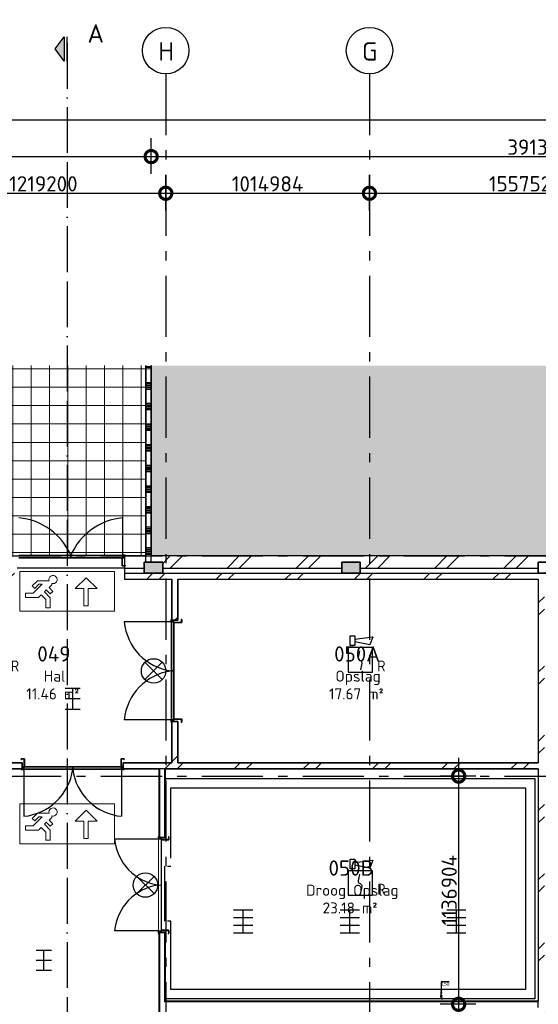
# Model space of a CAD drawing. Header units: millimetres. Extents: x -285236 to 84130, y -470 to 79511.
# Tile 172 of 192: x 4241 to 12718, y 62753 to 78848. Entities that reach past the tile are written whole.
import ezdxf
from ezdxf.enums import TextEntityAlignment as Align

# ---------------------------------------------------------------- set-up
doc = ezdxf.new("R2010")
doc.units = ezdxf.units.MM
doc.linetypes.add('NLRS_stramien', pattern=[1650, 1000, -250, 150, -250])
doc.linetypes.add('SW_doorsnedelijn', pattern=[1950, 750, -150, 0, -150, 750, -150])
doc.layers.add('EL6511--', color=3, linetype='Continuous')
doc.layers.add('XREF', color=254, linetype='Continuous')
doc.styles.add('Arial_1', font='arial.ttf', dxfattribs={"height": 55})
doc.styles.add('ISOCPEUR', font='isocpeur.ttf', dxfattribs={"height": 300})
doc.styles.add('ISOCPEUR_1', font='isocpeur.ttf', dxfattribs={"height": 250})
doc.styles.add('ISOCPEUR_3', font='isocpeur.ttf', dxfattribs={"height": 180})
doc.styles.add('STABICAD-018', font='ISOCP.SHX', dxfattribs={"height": 180})
doc.dimstyles.new('NLRS_2_5mm_mm_bol_continuous_swe', dxfattribs={"dimscale": 304.8, "dimtxt": 0.816914, "dimasz": 1.312336, "dimexe": 0.984252, "dimexo": 0.0625, "dimgap": 0.098425, "dimtad": 1, "dimdec": 0, "dimlfac": 304.8, "dimdsep": 46, "dimtxsty": 'ISOCPEUR_1', "dimblk1": 'DOTSMALL', "dimblk2": 'DOTSMALL', "dimsah": 1, "dimcen": 0.09, "dimdle": 0.984252, "dimazin": 0, "dimtfac": 1, "dimtdec": 4, "dimtix": 1, "dimtmove": 0, "dimatfit": 3, "dimfxl": 0.003229, "dimfxlon": 1, "dimtvp": 1, "dimtolj": 1, "dimtzin": 0, "dimarcsym": 2})
pattern_1 = [(45, (-29374, 17038.6), (-565.685, 565.685), []), (45, (-29174, 17038.6), (-565.685, 565.685), [])]
pattern_2 = [(45, (-29374, 17038.6), (-565.685, 565.685), []), (45, (-29174, 17038.6), (-565.685, 565.685), [])]

# ---------------------------------------------------------------- blocks, each defined once
blk = doc.blocks.new('_DotSmall')
at = {"color": 0, "linetype": 'ByBlock', "const_width": 0.5}
blk.add_lwpolyline([(-0.0625, 0, 1), (0.0625, 0, 1)], format="xyb", close=True, dxfattribs=at)
blk = doc.blocks.new('*D59')
at = {"layer": 'Defpoints', "color": 0, "lineweight": 100, "transparency": 16777216}
for p in [(6628, 76010), (2628, 75710), (6628, 75710)]:
    blk.add_point(p, dxfattribs=at)
at = {"layer": 'XREF', "color": 0, "lineweight": -2, "transparency": 16777216}
for p, q in [((2628, 75729), (2628, 76310)), ((6628, 75729), (6628, 76310)), ((2328, 76010), (6928, 76010))]:
    blk.add_line(p, q, dxfattribs=at)
at = {"layer": 'XREF', "color": 0, "lineweight": -2, "transparency": 16777216, "xscale": 400, "yscale": 400, "zscale": 400, "rotation": 180}
blk.add_blockref('_DotSmall', (2628, 76010), dxfattribs=at)
at = {"layer": 'XREF', "color": 0, "lineweight": -2, "transparency": 16777216, "xscale": 400, "yscale": 400, "zscale": 400}
blk.add_blockref('_DotSmall', (6628, 76010), dxfattribs=at)
at = {"layer": 'XREF', "color": 0, "transparency": 16777216, "insert": (4628, 76165), "char_height": 250, "width": 879.14, "attachment_point": 5, "style": 'ISOCPEUR_1'}
blk.add_mtext('\\A1;1219200', dxfattribs=at)
blk = doc.blocks.new('*D60')
at = {"layer": 'Defpoints', "color": 0, "lineweight": 100, "transparency": 16777216}
for p in [(9958, 76010), (6628, 75710), (9958, 75710)]:
    blk.add_point(p, dxfattribs=at)
at = {"layer": 'XREF', "color": 0, "lineweight": -2, "transparency": 16777216}
for p, q in [((6628, 75729), (6628, 76310)), ((9958, 75729), (9958, 76310)), ((6328, 76010), (10258, 76010))]:
    blk.add_line(p, q, dxfattribs=at)
at = {"layer": 'XREF', "color": 0, "lineweight": -2, "transparency": 16777216, "xscale": 400, "yscale": 400, "zscale": 400, "rotation": 180}
blk.add_blockref('_DotSmall', (6628, 76010), dxfattribs=at)
at = {"layer": 'XREF', "color": 0, "lineweight": -2, "transparency": 16777216, "xscale": 400, "yscale": 400, "zscale": 400}
blk.add_blockref('_DotSmall', (9958, 76010), dxfattribs=at)
at = {"layer": 'XREF', "color": 0, "transparency": 16777216, "insert": (8293, 76165), "char_height": 250, "width": 850.41, "attachment_point": 5, "style": 'ISOCPEUR_1'}
blk.add_mtext('\\A1;1014984', dxfattribs=at)
blk = doc.blocks.new('*D61')
at = {"layer": 'Defpoints', "color": 0, "lineweight": 100, "transparency": 16777216}
for p in [(15068, 76010), (9958, 75710), (15068, 75710)]:
    blk.add_point(p, dxfattribs=at)
at = {"layer": 'XREF', "color": 0, "lineweight": -2, "transparency": 16777216}
for p, q in [((9958, 75729), (9958, 76310)), ((15068, 75729), (15068, 76310)), ((9658, 76010), (15368, 76010))]:
    blk.add_line(p, q, dxfattribs=at)
at = {"layer": 'XREF', "color": 0, "lineweight": -2, "transparency": 16777216, "xscale": 400, "yscale": 400, "zscale": 400, "rotation": 180}
blk.add_blockref('_DotSmall', (9958, 76010), dxfattribs=at)
at = {"layer": 'XREF', "color": 0, "lineweight": -2, "transparency": 16777216, "xscale": 400, "yscale": 400, "zscale": 400}
blk.add_blockref('_DotSmall', (15068, 76010), dxfattribs=at)
at = {"layer": 'XREF', "color": 0, "transparency": 16777216, "insert": (12513, 76165), "char_height": 250, "width": 724, "attachment_point": 5, "style": 'ISOCPEUR_1'}
blk.add_mtext('\\A1;1557528', dxfattribs=at)
blk = doc.blocks.new('*D124')
at = {"layer": 'Defpoints', "color": 0, "lineweight": 100, "transparency": 16777216}
for p in [(6390, 76610), (-1342, 76310), (6390, 76310)]:
    blk.add_point(p, dxfattribs=at)
at = {"layer": 'XREF', "color": 0, "lineweight": -2, "transparency": 16777216}
for p, q in [((-1342, 76329), (-1342, 76910)), ((6390, 76329), (6390, 76910)), ((-1642, 76610), (6690, 76610))]:
    blk.add_line(p, q, dxfattribs=at)
at = {"layer": 'XREF', "color": 0, "lineweight": -2, "transparency": 16777216, "xscale": 400, "yscale": 400, "zscale": 400, "rotation": 180}
blk.add_blockref('_DotSmall', (-1342, 76610), dxfattribs=at)
at = {"layer": 'XREF', "color": 0, "lineweight": -2, "transparency": 16777216, "xscale": 400, "yscale": 400, "zscale": 400}
blk.add_blockref('_DotSmall', (6390, 76610), dxfattribs=at)
at = {"layer": 'XREF', "color": 0, "transparency": 16777216, "insert": (2524, 76765), "char_height": 250, "width": 850.41, "attachment_point": 5, "style": 'ISOCPEUR_1'}
blk.add_mtext('\\A1;2356698', dxfattribs=at)
blk = doc.blocks.new('*D125')
at = {"layer": 'Defpoints', "color": 0, "lineweight": 100, "transparency": 16777216}
for p in [(11716, 66483), (11416, 62753), (11716, 62753)]:
    blk.add_point(p, dxfattribs=at)
at = {"layer": 'XREF', "color": 0, "lineweight": -2, "transparency": 16777216}
for p, q in [((11416, 66783), (11416, 62453)), ((11697, 66483), (11116, 66483)), ((11697, 62753), (11116, 62753))]:
    blk.add_line(p, q, dxfattribs=at)
at = {"layer": 'XREF', "color": 0, "lineweight": -2, "transparency": 16777216, "xscale": 400, "yscale": 400, "zscale": 400}
for p, rotation in [((11416, 66483), 90), ((11416, 62753), 270)]:
    blk.add_blockref('_DotSmall', p, dxfattribs=dict(at, rotation=rotation))
at = {"layer": 'XREF', "color": 0, "transparency": 16777216, "insert": (11261, 64618), "char_height": 250, "width": 850.41, "attachment_point": 5, "rotation": 90, "style": 'ISOCPEUR_1'}
blk.add_mtext('\\A1;1136904', dxfattribs=at)
blk = doc.blocks.new('*D127')
at = {"layer": 'Defpoints', "color": 0, "lineweight": 100, "transparency": 16777216}
for p in [(19228, 76610), (6390, 76310), (19228, 76310)]:
    blk.add_point(p, dxfattribs=at)
at = {"layer": 'XREF', "color": 0, "lineweight": -2, "transparency": 16777216}
for p, q in [((6390, 76329), (6390, 76910)), ((19228, 76329), (19228, 76910)), ((6090, 76610), (19528, 76610))]:
    blk.add_line(p, q, dxfattribs=at)
at = {"layer": 'XREF', "color": 0, "lineweight": -2, "transparency": 16777216, "xscale": 400, "yscale": 400, "zscale": 400, "rotation": 180}
blk.add_blockref('_DotSmall', (6390, 76610), dxfattribs=at)
at = {"layer": 'XREF', "color": 0, "lineweight": -2, "transparency": 16777216, "xscale": 400, "yscale": 400, "zscale": 400}
blk.add_blockref('_DotSmall', (19228, 76610), dxfattribs=at)
at = {"layer": 'XREF', "color": 0, "transparency": 16777216, "insert": (12809, 76765), "char_height": 250, "width": 999.81, "attachment_point": 5, "style": 'ISOCPEUR_1'}
blk.add_mtext('\\A1;3913038', dxfattribs=at)
blk = doc.blocks.new('*D134')
at = {"layer": 'Defpoints', "color": 0, "lineweight": 100, "transparency": 16777216}
for p in [(40628, 77210), (-41829, 76910), (40628, 76910)]:
    blk.add_point(p, dxfattribs=at)
at = {"layer": 'XREF', "color": 0, "lineweight": -2, "transparency": 16777216}
for p, q in [((-41829, 76929), (-41829, 77510)), ((40628, 76929), (40628, 77510)), ((-42129, 77210), (40928, 77210))]:
    blk.add_line(p, q, dxfattribs=at)
at = {"layer": 'XREF', "color": 0, "lineweight": -2, "transparency": 16777216, "xscale": 400, "yscale": 400, "zscale": 400, "rotation": 180}
blk.add_blockref('_DotSmall', (-41829, 77210), dxfattribs=at)
at = {"layer": 'XREF', "color": 0, "lineweight": -2, "transparency": 16777216, "xscale": 400, "yscale": 400, "zscale": 400}
blk.add_blockref('_DotSmall', (40628, 77210), dxfattribs=at)
at = {"layer": 'XREF', "color": 0, "transparency": 16777216, "insert": (-601, 77365), "char_height": 250, "width": 1091.75, "attachment_point": 5, "style": 'ISOCPEUR_1'}
blk.add_mtext('\\A1;25132937', dxfattribs=at)
blk = doc.blocks.new('VB655IS2')
at = {"color": 0, "linetype": 'Continuous'}
blk.add_lwpolyline([(-1.67, 2.33), (-1.67, 3.91), (-0.89, 3.91), (-0.89, 2.33)], close=True, dxfattribs=at)
blk.add_lwpolyline([(-0.89, 3.37), (2.06, 3.76), (1.54, 2.45), (-0.89, 2.95)], dxfattribs=at)
blk = doc.blocks.new('*U137')
at = {"color": 0, "linetype": 'Continuous'}
for p, q in [((-2, 2), (-2, -2)), ((2, 2), (-2, 2)), ((2, -2), (2, 2)), ((-2, -2), (2, -2))]:
    blk.add_line(p, q, dxfattribs=at)
blk.add_lwpolyline([(-0.12, 1.47), (-0.34, 0.38, 0.399092), (-0.04, -0.09, -0.403068), (0.25, -0.56), (0.02, -1.6)], format="xyb", dxfattribs=at)
at = {"color": 0, "linetype": 'Continuous', "lineweight": 100}
blk.add_blockref('VB655IS2', (0, 0), dxfattribs=at)
at = {"color": 0, "linetype": 'Continuous', "style": 'STABICAD-018'}
for tag, p in [('CODING1', (-1.22, 12.19)), ('CODING2', (-0.95, 9.73)), ('ARTICLECODE', (0.78, 6.96)), ('FIREPROTECTION_PANEL', (0.78, 4.65)), ('FIREPROTECTION_ZONE', (0.05, 2.88)), ('FIREPROTECTION_HARDWARENUMBER', (5.42, -4.4))]:
    blk.add_attdef(tag, text='', height=1.8, dxfattribs=at).set_placement(p, align=Align.MIDDLE)
blk.add_attdef('TEXT1', (3.46, -3.38), '', height=1.8, dxfattribs=at)
blk = doc.blocks.new('VB654NVI')
at = {"color": 0, "linetype": 'Continuous'}
for p, q in [((-1.41, 1.59), (1.41, 4.41)), ((-1.41, 4.41), (1.41, 1.59))]:
    blk.add_line(p, q, dxfattribs=at)
blk.add_circle((0, 3), 2, dxfattribs=at)
at = {"color": 0, "linetype": 'Continuous', "style": 'STABICAD-018'}
for tag, p in [('ARTICLECODE', (-2.66, 12.86)), ('FIREPROTECTION_PANEL', (0, 9.85)), ('CODING', (0, 7))]:
    blk.add_attdef(tag, text='', height=1.8, dxfattribs=at).set_placement(p, align=Align.MIDDLE)

msp = doc.modelspace()

# ---------------------------------------------------------------- hatches: boundary and pattern name
at = {"layer": 'XREF', "extrusion": (0, 0, -1)}
msp.add_hatch(color=256, dxfattribs=at).paths.add_polyline_path([(-4968.9134, 78170.2365), (-4968.9134, 78570.2365), (-4818.9134, 78370.2365)])
at = {"layer": 'XREF', "lineweight": 9}
h = msp.add_hatch(dxfattribs=at)
h.set_pattern_fill('FP_242', color=256, style=0, pattern_type=2)
h.set_pattern_definition([(0, (-29773.96, 17038.63), (0, 300), []), (90, (-29773.96, 17038.63), (-300, 2e-14), [])])
h.paths.add_polyline_path([(3907.913, 70082.6047), (4186.3196, 70082.6047), (4186.3196, 70094.1047), (4221.3196, 70094.1047), (4221.3196, 70082.6047), (4226.3196, 70082.6047), (4226.3196, 70089.1047), (5926.3196, 70089.1047), (5926.3196, 70082.6047), (5931.3196, 70082.6047), (5931.3196, 70094.1047), (5966.3196, 70094.1047), (5966.3196, 70082.6047), (6304.8196, 70082.6047), (6304.8196, 73194.6441), (3907.4119, 73194.6441), (3907.9124, 70086.1896)])
h.paths.add_polyline_path([(4219.8196, 70082.6047), (4219.8196, 70092.6047), (4187.8196, 70092.6047), (4187.8196, 70082.6047), (4198.8196, 70082.6047)])
h.paths.add_polyline_path([(5932.8196, 70082.6047), (5964.8196, 70082.6047), (5964.8196, 70092.6047), (5932.8196, 70092.6047)])
h.paths.add_polyline_path([(6389.8196, 70082.6047), (6389.9003, 70082.7944), (6389.8196, 70275.9627)])
h = msp.add_hatch(dxfattribs=at)
h.set_pattern_fill('FP_211', color=256, angle=90, style=0, pattern_type=2)
h.set_pattern_definition([(6e-14, (6304.82, 72242.6), (-4e-13, 337.5), []), (6e-14, (6304.82, 72223.86), (-4e-13, 337.5), []), (6e-14, (6304.82, 72205.1), (-4e-13, 337.5), []), (6e-14, (6304.82, 72186.36), (-4e-13, 337.5), []), (6e-14, (6304.82, 72167.6), (-4e-13, 337.5), []), (6e-14, (6304.82, 72148.86), (-4e-13, 337.5), []), (6e-14, (6304.82, 72130.1), (-4e-13, 337.5), [])])
h.paths.add_polyline_path([(6304.8196, 69982.6047), (6389.8196, 69982.6047), (6389.8196, 73194.6441), (6304.8196, 73194.6441), (6304.8196, 70082.6047)])
h = msp.add_hatch(dxfattribs=at)
h.set_pattern_fill('FP_280', color=256, style=0, pattern_type=2)
h.set_pattern_definition([(37.5, (-29773.96, 17038.63), (4.86394, 133.15754), [3.353, -257.447, 3.353, -264.647, -265]), (37.5, (-29773.96, 17038.63), (4.86394, 133.15754), [-528.8, 3.353, -261.647]), (7.5, (-29773.96, 17038.63), (105.22781, 157.76468), [3.353, -149.447, 3.353, -251.447, -101]), (7.5, (-29773.96, 17038.63), (105.22781, 157.76468), [-407.6, 3.353, -97.647]), (327.5, (-29863.16, 17038.63), (213.52897, -9.02195), [3.353, -96.647, 3.353, -308.647, -414]), (327.5, (-29863.16, 17038.63), (213.52897, -9.02195), [-412, 3.353, -410.647]), (317.5, (-29903.16, 17038.63), (233.27447, 40.042), [3.353, -126.647, 3.353, -203.847, -294]), (317.5, (-29903.16, 17038.63), (233.27447, 40.042), [-337.2, 3.353, -290.647])])
h.paths.add_polyline_path([(22786.5489, 63428.3181), (23799.2408, 63434.0641), (23742.1852, 72302.4437), (22761.5775, 72266.645), (22786.5327, 63434.0641)])
h.paths.add_polyline_path([(19082.491, 70082.6047), (19221.3717, 70082.6047), (19221.3717, 70090.438), (19346.6417, 70090.438), (19346.6417, 72452.4408), (14930.4244, 72480.3198), (14930.4244, 70082.6047), (19027.8696, 70082.6047)])
h.paths.add_polyline_path([(8227.8237, 70082.6047), (13364.5666, 70082.6047), (13351.2179, 73194.6441), (6389.9003, 73194.6441), (6389.9003, 70082.6047), (6557.8748, 70082.6047)])
h = msp.add_hatch(dxfattribs=at)
h.set_pattern_fill('FP_6', color=256, angle=45, style=0, pattern_type=2)
h.set_pattern_definition(pattern_2)
h.paths.add_polyline_path([(2527.8696, 69882.6047), (2627.8696, 69882.6047), (2627.8696, 69982.6047), (2927.8696, 69982.6047), (2927.8696, 69882.6047), (4198.8196, 69882.6047), (4198.8196, 70082.6047), (2527.8696, 70082.6047), (2527.8696, 69942.6047)])
h.paths.add_polyline_path([(6277.8696, 69882.6047), (6277.8696, 69982.6047), (6304.8196, 69982.6047), (6304.8196, 70082.6047), (5953.8196, 70082.6047), (5953.8196, 69882.6047)])
h.paths.add_polyline_path([(13237.6701, 69882.6047), (13607.8696, 69882.6047), (13607.8696, 70082.6047), (6389.8196, 70082.6047), (6389.9003, 69982.6047), (6577.8696, 69982.6047), (6577.8696, 69882.6047), (9507.8696, 69882.6047), (9507.8696, 69982.6047), (9807.8696, 69982.6047), (9807.8696, 69882.6047), (12717.9276, 69882.6047), (12717.9276, 69982.6047), (13017.9276, 69982.6047), (13017.9276, 69882.6047)])
at = {"layer": 'XREF'}
h = msp.add_hatch(color=256, dxfattribs=at)
h.paths.add_polyline_path([(6389.8196, 69802.6047), (6577.8696, 69802.6047), (6577.8696, 69982.6047), (6277.8696, 69982.6047), (6277.8696, 69802.6047), (6304.8196, 69802.6047)])
h.paths.add_polyline_path([(6389.8196, 69882.6047), (6389.9003, 69882.6069), (6557.8748, 69882.6047)])
for points in [[(9807.8696, 69802.6047), (9807.8696, 69982.6047), (9507.8696, 69982.6047), (9507.8696, 69802.6047)], [(11142.386, 62932.9761), (11132.386, 62992.9761), (11122.386, 62932.9761)], [(11132.386, 62842.9761), (11122.386, 62902.9761), (11142.386, 62902.9761)]]:
    msp.add_hatch(color=256, dxfattribs=at).paths.add_polyline_path(points)
at = {"layer": 'XREF', "lineweight": 9}
h = msp.add_hatch(dxfattribs=at)
h.set_pattern_fill('FP_6', color=256, angle=45, style=0, pattern_type=2)
h.set_pattern_definition(pattern_2)
h.paths.add_polyline_path([(12817.8696, 69702.6047), (13607.8696, 69702.6047), (13607.8696, 69802.6047), (5953.8196, 69802.6047), (5953.8196, 69702.6047), (12717.8696, 69702.6047)])
h.paths.add_polyline_path([(4052.9516, 69702.6047), (4198.8196, 69702.6047), (4198.8196, 69802.6047), (2527.8696, 69802.6047), (2527.8696, 69702.6047), (3217.9772, 69702.6047)])
h = msp.add_hatch(dxfattribs=at)
h.set_pattern_fill('FP_6', color=256, angle=45, style=0, pattern_type=2)
h.set_pattern_definition(pattern_1)
h.paths.add_polyline_path([(6827.8696, 66702.6047), (6827.8696, 67375.1047), (6727.8696, 67375.1047), (6727.8696, 66702.6047)])
h.paths.add_polyline_path([(6727.8696, 69030.1047), (6827.8696, 69030.1047), (6827.8696, 69702.6047), (6727.8696, 69702.6047), (6727.8696, 69303.0689)])
h = msp.add_hatch(dxfattribs=at)
h.set_pattern_fill('FP_6', color=256, angle=45, style=0, pattern_type=2)
h.set_pattern_definition(pattern_2)
h.paths.add_polyline_path([(12717.8696, 58802.6047), (12817.8602, 58802.6047), (12817.8696, 69702.6047), (12717.8696, 69702.6047), (12717.8696, 58882.6047)])
h = msp.add_hatch(dxfattribs=at)
h.set_pattern_fill('FP_8', color=256, angle=45, style=0, pattern_type=2)
h.set_pattern_definition(pattern_1)
h.paths.add_polyline_path([(8227.8237, 66602.6047), (12717.8696, 66602.6047), (12717.8696, 66702.6047), (5934.3696, 66702.6047), (5934.3696, 66602.6047), (6617.8696, 66602.6047)])
h.paths.add_polyline_path([(3269.3033, 66602.6047), (4279.3696, 66602.6047), (4279.3696, 66702.6047), (2907.8696, 66702.6047), (2907.8696, 66602.6047), (2989.3406, 66602.6047), (3002.7156, 66620.0353), (3035.5938, 66645.2637), (3073.8812, 66661.1229), (3114.9688, 66666.5321), (3156.0563, 66661.1229), (3194.3438, 66645.2637), (3227.222, 66620.0353), (3240.597, 66602.6047), (3268.3095, 66602.6047)])

# ---------------------------------------------------------------- linework, layer by layer
at = {"layer": 'XREF', "extrusion": (0, 0, -1)}
for p, q in [((4818.9134, 78370.2365), (4968.9134, 78570.2365)), ((4968.9134, 78570.2365), (4968.9134, 78170.2365)), ((5018.9134, 78170.2365), (5018.9134, 78570.2365)), ((4968.9134, 78170.2365), (4818.9134, 78370.2365))]:
    msp.add_line(p, q, dxfattribs=at)
at = {"layer": 'XREF', "linetype": 'SW_doorsnedelijn'}
msp.add_line((5018.9134, 78470.2365), (5018.9134, 9889.9349), dxfattribs=at)
at = {"layer": 'XREF', "linetype": 'NLRS_stramien'}
for p, q in [((6627.8696, 77962.7572), (6627.8696, 8370.0218)), ((9957.8696, 77962.7572), (9957.8696, 8370.0218)), ((-47232.6128, 70082.6047), (64223.889, 70082.6047)), ((-47232.6128, 66482.6047), (64223.889, 66482.6047))]:
    msp.add_line(p, q, dxfattribs=at)
at = {"layer": 'XREF', "lineweight": 35}
for p, q in [((6304.8196, 73194.6441), (6304.8196, 70082.6047)), ((6389.8196, 70082.6047), (6389.8196, 73194.6441)), ((5076.3196, 70089.1047), (4226.3196, 70089.1047)), ((4226.3196, 70049.1047), (5076.3196, 70049.1047)), ((5926.3196, 70089.1047), (5076.3196, 70089.1047)), ((5076.3196, 70089.1047), (5076.3196, 70049.1047)), ((5076.3196, 70049.1047), (5076.3196, 70089.1047)), ((5076.3196, 70049.1047), (5926.3196, 70049.1047)), ((5931.3196, 70049.1047), (5916.3196, 70049.1047)), ((5916.3196, 70049.1047), (5916.3196, 69921.1047)), ((5917.8196, 69922.6047), (5917.8196, 70047.6047)), ((5917.8196, 70047.6047), (5932.8196, 70047.6047)), ((5926.3196, 70049.1047), (5926.3196, 70089.1047)), ((5966.3196, 70094.1047), (5931.3196, 70094.1047)), ((5931.3196, 70094.1047), (5931.3196, 70049.1047)), ((5932.8196, 70047.6047), (5932.8196, 70092.6047)), ((5932.8196, 70092.6047), (5964.8196, 70092.6047)), ((5964.8196, 70092.6047), (5964.8196, 70082.6047)), ((5964.8196, 70082.6047), (5966.3196, 70082.6047)), ((5966.3196, 70082.6047), (5966.3196, 70094.1047)), ((5916.3196, 69921.1047), (5966.3196, 69921.1047)), ((5964.8196, 69922.6047), (5917.8196, 69922.6047)), ((5966.3196, 69932.6047), (5964.8196, 69932.6047)), ((5964.8196, 69932.6047), (5964.8196, 69922.6047)), ((5966.3196, 69921.1047), (5966.3196, 69932.6047)), ((6577.8696, 69982.6047), (6277.8696, 69982.6047)), ((6277.8696, 69982.6047), (6277.8696, 69802.6047)), ((6577.8696, 69802.6047), (6577.8696, 69982.6047)), ((9807.8696, 69982.6047), (9507.8696, 69982.6047)), ((9507.8696, 69982.6047), (9507.8696, 69802.6047)), ((9807.8696, 69802.6047), (9807.8696, 69982.6047)), ((13017.9276, 69982.6047), (12717.9276, 69982.6047)), ((12717.9276, 69982.6047), (12717.9276, 69802.6047)), ((6277.8696, 69802.6047), (6577.8696, 69802.6047)), ((6727.8696, 69702.6047), (6727.8696, 69030.1047)), ((6827.8696, 69030.1047), (6827.8696, 69702.6047)), ((9507.8696, 69802.6047), (9807.8696, 69802.6047)), ((12717.9276, 69802.6047), (13017.9276, 69802.6047)), ((6727.8696, 69042.6047), (6716.3696, 69042.6047)), ((6716.3696, 69042.6047), (6716.3696, 69007.6047)), ((6716.3696, 69007.6047), (6761.3696, 69007.6047)), ((6717.8696, 69009.1047), (6717.8696, 69041.1047)), ((6717.8696, 69041.1047), (6727.8696, 69041.1047)), ((6762.8696, 69009.1047), (6717.8696, 69009.1047)), ((6721.3696, 69002.6047), (6721.3696, 68202.6047)), ((6761.3696, 69002.6047), (6721.3696, 69002.6047)), ((6727.8696, 69041.1047), (6727.8696, 69042.6047)), ((6727.8696, 69030.1047), (6827.8696, 69030.1047)), ((6761.3696, 69007.6047), (6761.3696, 68992.6047)), ((6761.3696, 68202.6047), (6761.3696, 69002.6047)), ((6761.3696, 68992.6047), (6889.3696, 68992.6047)), ((6762.8696, 68994.1047), (6762.8696, 69009.1047)), ((6887.8696, 68994.1047), (6762.8696, 68994.1047)), ((6877.8696, 69042.6047), (6877.8696, 69041.1047)), ((6889.3696, 69042.6047), (6877.8696, 69042.6047)), ((6877.8696, 69041.1047), (6887.8696, 69041.1047)), ((6887.8696, 69041.1047), (6887.8696, 68994.1047)), ((6889.3696, 68992.6047), (6889.3696, 69042.6047)), ((6721.3696, 68202.6047), (6761.3696, 68202.6047)), ((6721.3696, 68202.6047), (6721.3696, 67402.6047)), ((6761.3696, 68202.6047), (6721.3696, 68202.6047)), ((6761.3696, 67402.6047), (6761.3696, 68202.6047)), ((6761.3696, 67397.6047), (6716.3696, 67397.6047)), ((6716.3696, 67397.6047), (6716.3696, 67362.6047)), ((6716.3696, 67362.6047), (6727.8696, 67362.6047)), ((6717.8696, 67364.1047), (6717.8696, 67396.1047)), ((6717.8696, 67396.1047), (6762.8696, 67396.1047)), ((6727.8696, 67364.1047), (6717.8696, 67364.1047)), ((6721.3696, 67402.6047), (6761.3696, 67402.6047)), ((6827.8696, 67375.1047), (6727.8696, 67375.1047)), ((6727.8696, 67375.1047), (6727.8696, 66702.6047)), ((6727.8696, 67362.6047), (6727.8696, 67364.1047)), ((6889.3696, 67412.6047), (6761.3696, 67412.6047)), ((6761.3696, 67412.6047), (6761.3696, 67397.6047)), ((6762.8696, 67396.1047), (6762.8696, 67411.1047)), ((6762.8696, 67411.1047), (6887.8696, 67411.1047)), ((6827.8696, 66702.6047), (6827.8696, 67375.1047)), ((6877.8696, 67364.1047), (6877.8696, 67362.6047)), ((6887.8696, 67364.1047), (6877.8696, 67364.1047)), ((6877.8696, 67362.6047), (6889.3696, 67362.6047)), ((6887.8696, 67411.1047), (6887.8696, 67364.1047)), ((6889.3696, 67362.6047), (6889.3696, 67412.6047)), ((4279.3696, 66702.6047), (2907.8696, 66702.6047)), ((4316.8696, 66764.1047), (4266.8696, 66764.1047)), ((4266.8696, 66764.1047), (4266.8696, 66752.6047)), ((4266.8696, 66752.6047), (4268.3696, 66752.6047)), ((4268.3696, 66752.6047), (4268.3696, 66762.6047)), ((4268.3696, 66762.6047), (4315.3696, 66762.6047)), ((4279.3696, 66602.6047), (4279.3696, 66702.6047)), ((4315.3696, 66637.6047), (4300.3696, 66637.6047)), ((4300.3696, 66637.6047), (4300.3696, 66592.6047)), ((4301.8696, 66591.1047), (4301.8696, 66636.1047)), ((4301.8696, 66636.1047), (4316.8696, 66636.1047)), ((5106.8696, 66636.1047), (4306.8696, 66636.1047)), ((4306.8696, 66636.1047), (4306.8696, 66596.1047)), ((4315.3696, 66762.6047), (4315.3696, 66637.6047)), ((4316.8696, 66636.1047), (4316.8696, 66764.1047)), ((5106.8696, 66596.1047), (5106.8696, 66636.1047)), ((5906.8696, 66636.1047), (5106.8696, 66636.1047)), ((5106.8696, 66636.1047), (5106.8696, 66596.1047)), ((5946.8696, 66764.1047), (5896.8696, 66764.1047)), ((5896.8696, 66764.1047), (5896.8696, 66636.1047)), ((5896.8696, 66636.1047), (5911.8696, 66636.1047)), ((5898.3696, 66637.6047), (5898.3696, 66762.6047)), ((5898.3696, 66762.6047), (5945.3696, 66762.6047)), ((5913.3696, 66637.6047), (5898.3696, 66637.6047)), ((5906.8696, 66596.1047), (5906.8696, 66636.1047)), ((5911.8696, 66636.1047), (5911.8696, 66591.1047)), ((5913.3696, 66592.6047), (5913.3696, 66637.6047)), ((6727.8696, 66702.6047), (5934.3696, 66702.6047)), ((5934.3696, 66702.6047), (5934.3696, 66602.6047)), ((5945.3696, 66762.6047), (5945.3696, 66752.6047)), ((5945.3696, 66752.6047), (5946.8696, 66752.6047)), ((5946.8696, 66752.6047), (5946.8696, 66764.1047)), ((12717.8696, 66702.6047), (6827.8696, 66702.6047)), ((3240.597, 66602.6047), (4279.3696, 66602.6047)), ((4268.3696, 66602.6047), (4266.8696, 66602.6047)), ((4266.8696, 66602.6047), (4266.8696, 66591.1047)), ((4266.8696, 66591.1047), (4301.8696, 66591.1047)), ((4268.3696, 66592.6047), (4268.3696, 66602.6047)), ((4300.3696, 66592.6047), (4268.3696, 66592.6047)), ((4306.8696, 66596.1047), (5106.8696, 66596.1047)), ((5106.8696, 66596.1047), (5906.8696, 66596.1047)), ((5911.8696, 66591.1047), (5946.8696, 66591.1047)), ((5945.3696, 66592.6047), (5913.3696, 66592.6047)), ((5934.3696, 66602.6047), (6517.8696, 66602.6047)), ((5946.8696, 66602.6047), (5945.3696, 66602.6047)), ((5945.3696, 66602.6047), (5945.3696, 66592.6047)), ((5946.8696, 66591.1047), (5946.8696, 66602.6047)), ((6517.8696, 66602.6047), (6517.8696, 65480.1047)), ((6617.8696, 66602.6047), (12717.8696, 66602.6047)), ((6617.8696, 65480.1047), (6617.8696, 66602.6047)), ((6517.8696, 65480.1047), (6617.8696, 65480.1047)), ((6617.8696, 63925.1047), (6517.8696, 63925.1047)), ((6517.8696, 63925.1047), (6517.8696, 61684.9047)), ((6617.8696, 62802.6047), (6617.8696, 63925.1047)), ((12717.8696, 62802.6047), (6617.8696, 62802.6047))]:
    msp.add_line(p, q, dxfattribs=at)
at = {"layer": 'XREF'}
for p, q in [((6389.9003, 73194.6441), (6389.9003, 70082.6047)), ((5926.3196, 70089.1047), (5926.3196, 70702.9816)), ((5931.3196, 70082.6047), (5926.3196, 70082.6047)), ((5953.8196, 70082.6047), (5932.8196, 70082.6047)), ((6304.8196, 70082.6047), (5953.8196, 70082.6047)), ((5953.8196, 70082.6047), (5953.8196, 69702.6047)), ((13765.8696, 70082.6047), (6389.8196, 70082.6047)), ((5953.8196, 69882.6047), (4198.8196, 69882.6047)), ((5953.8196, 69702.6047), (6727.8696, 69702.6047)), ((6827.8696, 69702.6047), (12717.8696, 69702.6047)), ((12717.8696, 69702.6047), (12717.8696, 66702.6047)), ((6721.3696, 69002.6047), (5950.893, 69002.6047)), ((4981.8697, 67919.1047), (5231.8697, 67919.1047)), ((4981.8697, 67749.1991), (5231.8697, 67749.1991)), ((4981.8697, 67579.2936), (5231.8697, 67579.2936)), ((6721.3696, 67402.6047), (5950.893, 67402.6047)), ((4306.8696, 66596.1047), (4306.8696, 65825.628)), ((5906.8696, 66596.1047), (5906.8696, 65825.628)), ((12717.8696, 66602.6047), (12717.8696, 62802.6047)), ((6511.3696, 65452.6047), (5790.6703, 65452.6047)), ((6517.8696, 65492.6047), (6506.3696, 65492.6047)), ((6506.3696, 65492.6047), (6506.3696, 65457.6047)), ((6506.3696, 65457.6047), (6551.3696, 65457.6047)), ((6507.8696, 65459.1047), (6507.8696, 65491.1047)), ((6507.8696, 65491.1047), (6517.8696, 65491.1047)), ((6552.8696, 65459.1047), (6507.8696, 65459.1047)), ((6517.8696, 65491.1047), (6517.8696, 65492.6047)), ((6551.3696, 65457.6047), (6551.3696, 65442.6047)), ((6551.3696, 65442.6047), (6679.3696, 65442.6047)), ((6552.8696, 65444.1047), (6552.8696, 65459.1047)), ((6677.8696, 65444.1047), (6552.8696, 65444.1047)), ((6559.2004, 65444.0296), (6559.2004, 65480.1047)), ((6559.2004, 63962.6047), (6559.2004, 65442.6047)), ((6667.8696, 65492.6047), (6667.8696, 65491.1047)), ((6679.3696, 65492.6047), (6667.8696, 65492.6047)), ((6667.8696, 65491.1047), (6677.8696, 65491.1047)), ((6677.8696, 65491.1047), (6677.8696, 65444.1047)), ((6679.3696, 65442.6047), (6679.3696, 65492.6047)), ((6609.2004, 65012.8366), (6609.2004, 64110.8906)), ((6659.2004, 65012.8366), (6709.2004, 65012.8366)), ((7734.7982, 64299.6047), (8049.7982, 64299.6047)), ((9477.6554, 64299.6047), (9792.6554, 64299.6047)), ((11220.5125, 64299.6047), (11535.5125, 64299.6047)), ((7734.7982, 64174.2039), (8049.7982, 64174.2039)), ((9477.6554, 64174.2039), (9792.6554, 64174.2039)), ((11220.5125, 64174.2039), (11535.5125, 64174.2039)), ((6511.3696, 63952.6047), (5790.6703, 63952.6047)), ((6551.3696, 63947.6047), (6506.3696, 63947.6047)), ((6506.3696, 63947.6047), (6506.3696, 63912.6047)), ((6506.3696, 63912.6047), (6517.8696, 63912.6047)), ((6507.8696, 63914.1047), (6507.8696, 63946.1047)), ((6507.8696, 63946.1047), (6552.8696, 63946.1047)), ((6517.8696, 63914.1047), (6507.8696, 63914.1047)), ((6517.8696, 63912.6047), (6517.8696, 63914.1047)), ((6679.3696, 63962.6047), (6551.3696, 63962.6047)), ((6551.3696, 63962.6047), (6551.3696, 63947.6047)), ((6552.8696, 63946.1047), (6552.8696, 63961.1047)), ((6552.8696, 63961.1047), (6677.8696, 63961.1047)), ((6559.2004, 63925.1047), (6559.2004, 63961.1797)), ((6667.8696, 63914.1047), (6667.8696, 63912.6047)), ((6677.8696, 63914.1047), (6667.8696, 63914.1047)), ((6667.8696, 63912.6047), (6679.3696, 63912.6047)), ((6677.8696, 63961.1047), (6677.8696, 63914.1047)), ((6679.3696, 63912.6047), (6679.3696, 63962.6047)), ((7734.7982, 64048.8032), (8049.7982, 64048.8032)), ((7734.7982, 63923.4024), (8049.7982, 63923.4024)), ((9477.6554, 64048.8032), (9792.6554, 64048.8032)), ((9477.6554, 63923.4024), (9792.6554, 63923.4024)), ((11220.5125, 64048.8032), (11535.5125, 64048.8032)), ((11220.5125, 63923.4024), (11535.5125, 63923.4024)), ((4512.2087, 63638.8258), (4762.2087, 63638.8258)), ((4512.2087, 63474.4135), (4762.2087, 63474.4135)), ((4512.2087, 63310.0011), (4762.2087, 63310.0011)), ((11132.386, 62992.9761), (11122.386, 62932.9761)), ((11122.386, 62932.9761), (11142.386, 62932.9761)), ((11142.386, 62932.9761), (11132.386, 62992.9761)), ((11132.386, 62902.9761), (11132.386, 62932.9761)), ((11132.386, 62842.9761), (11122.386, 62902.9761)), ((11122.386, 62902.9761), (11142.386, 62902.9761)), ((11142.386, 62902.9761), (11132.386, 62842.9761)), ((11132.386, 62842.9761), (11152.386, 62842.9761))]:
    msp.add_line(p, q, dxfattribs=at)
at = {"layer": 'XREF', "lineweight": 25}
for p, q in [((6304.8196, 69982.6047), (6304.8196, 70082.6047)), ((6389.8196, 69982.6047), (6389.8196, 70082.6047)), ((5953.8196, 69882.6047), (6277.8696, 69882.6047)), ((6577.8696, 69882.6047), (9507.8696, 69882.6047)), ((9807.8696, 69882.6047), (12717.9276, 69882.6047)), ((5953.8196, 69802.6047), (6277.8696, 69802.6047)), ((6577.8696, 69802.6047), (9507.8696, 69802.6047)), ((9807.8696, 69802.6047), (12717.9276, 69802.6047)), ((6617.8696, 66602.6047), (6517.8696, 66602.6047)), ((6527.8696, 66602.6047), (6527.8696, 65480.1047)), ((6607.8696, 66602.6047), (6607.8696, 65480.1047)), ((6527.8696, 63925.1047), (6527.8696, 61684.9047)), ((6607.8696, 63925.1047), (6607.8696, 62792.6047)), ((12717.8696, 62792.6047), (6607.8696, 62792.6047)), ((12717.8696, 62702.6047), (12717.8696, 62802.6047))]:
    msp.add_line(p, q, dxfattribs=at)
at = {"layer": 'XREF', "lineweight": 13}
for p, q in [((5792.8269, 69827.6649), (4244.9999, 69827.6649)), ((4244.9999, 69827.6649), (4244.9999, 69177.6352)), ((5792.8269, 69827.6649), (4244.9999, 69827.6649)), ((4244.9999, 69827.6649), (4244.9999, 69177.6352)), ((5149.2637, 69549.0714), (5326.9128, 69726.7204)), ((5326.9128, 69726.7204), (5504.5619, 69549.0714)), ((5792.8269, 69177.6352), (5792.8269, 69827.6649)), ((5792.8269, 69177.6352), (5792.8269, 69827.6649)), ((4446.215, 69591.7734), (4529.1068, 69674.6652)), ((4486.4124, 69551.576), (4446.215, 69591.7734)), ((4459.8822, 69472.2715), (4606.3984, 69618.7877)), ((4553.6242, 69618.7877), (4486.4124, 69551.576)), ((4529.1068, 69674.6652), (4721.7999, 69674.6652)), ((4606.3984, 69618.7877), (4553.6242, 69618.7877)), ((4764.0932, 69607.9958), (4720.1321, 69564.0346)), ((4720.1321, 69564.0346), (4781.3054, 69502.8613)), ((4764.0932, 69632.3719), (4764.0932, 69607.9958)), ((5291.383, 69549.0714), (5149.2637, 69549.0714)), ((5291.383, 69264.8328), (5291.383, 69549.0714)), ((5504.5619, 69549.0714), (5362.4426, 69549.0714)), ((5362.4426, 69549.0714), (5362.4426, 69264.8328)), ((4337.2966, 69401.2119), (4337.2966, 69472.2715)), ((4337.2966, 69472.2715), (4459.8822, 69472.2715)), ((4549.6122, 69401.2119), (4337.2966, 69401.2119)), ((4593.1944, 69444.7941), (4549.6122, 69401.2119)), ((4668.9988, 69368.9896), (4593.1944, 69444.7941)), ((4676.0861, 69527.6858), (4643.4411, 69495.0408)), ((4643.4411, 69495.0408), (4740.0585, 69398.4235)), ((4741.108, 69462.6639), (4676.0861, 69527.6858)), ((4740.0585, 69398.4235), (4740.0585, 69234.4829)), ((4781.3054, 69502.8613), (4741.108, 69462.6639)), ((4668.9988, 69234.4829), (4668.9988, 69368.9896)), ((4740.0585, 69234.4829), (4668.9988, 69234.4829)), ((5362.4426, 69264.8328), (5291.383, 69264.8328)), ((4244.9999, 69177.6352), (5792.8269, 69177.6352)), ((4244.9999, 69177.6352), (5792.8269, 69177.6352)), ((5792.8269, 66027.6649), (4244.9999, 66027.6649)), ((4244.9999, 66027.6649), (4244.9999, 65377.6352)), ((5792.8269, 66027.6649), (4244.9999, 66027.6649)), ((4244.9999, 66027.6649), (4244.9999, 65377.6352)), ((5792.8269, 65377.6352), (5792.8269, 66027.6649)), ((5792.8269, 65377.6352), (5792.8269, 66027.6649)), ((4446.215, 65791.7734), (4529.1068, 65874.6652)), ((4529.1068, 65874.6652), (4721.7999, 65874.6652)), ((4764.0932, 65832.3719), (4764.0932, 65807.9958)), ((5149.2637, 65749.0714), (5326.9128, 65926.7204)), ((5326.9128, 65926.7204), (5504.5619, 65749.0714)), ((4337.2966, 65601.2119), (4337.2966, 65672.2715)), ((4337.2966, 65672.2715), (4459.8822, 65672.2715)), ((4486.4124, 65751.576), (4446.215, 65791.7734)), ((4459.8822, 65672.2715), (4606.3984, 65818.7877)), ((4553.6242, 65818.7877), (4486.4124, 65751.576)), ((4606.3984, 65818.7877), (4553.6242, 65818.7877)), ((4676.0861, 65727.6858), (4643.4411, 65695.0408)), ((4643.4411, 65695.0408), (4740.0585, 65598.4235)), ((4741.108, 65662.6639), (4676.0861, 65727.6858)), ((4764.0932, 65807.9958), (4720.1321, 65764.0346)), ((4720.1321, 65764.0346), (4781.3054, 65702.8613)), ((4781.3054, 65702.8613), (4741.108, 65662.6639)), ((5291.383, 65749.0714), (5149.2637, 65749.0714)), ((5291.383, 65464.8328), (5291.383, 65749.0714)), ((5504.5619, 65749.0714), (5362.4426, 65749.0714)), ((5362.4426, 65749.0714), (5362.4426, 65464.8328)), ((4549.6122, 65601.2119), (4337.2966, 65601.2119)), ((4593.1944, 65644.7941), (4549.6122, 65601.2119)), ((4668.9988, 65568.9896), (4593.1944, 65644.7941)), ((4668.9988, 65434.4829), (4668.9988, 65568.9896)), ((4740.0585, 65598.4235), (4740.0585, 65434.4829)), ((4244.9999, 65377.6352), (5792.8269, 65377.6352)), ((4244.9999, 65377.6352), (5792.8269, 65377.6352)), ((4740.0585, 65434.4829), (4668.9988, 65434.4829)), ((5362.4426, 65464.8328), (5291.383, 65464.8328))]:
    msp.add_line(p, q, dxfattribs=at)
at = {"layer": 'XREF', "lineweight": 9}
for p, q in [((6511.3696, 65452.6047), (6511.3696, 64702.6047)), ((6551.3696, 65452.6047), (6511.3696, 65452.6047)), ((6551.3696, 64702.6047), (6551.3696, 65452.6047)), ((6511.3696, 64702.6047), (6551.3696, 64702.6047)), ((6511.3696, 64702.6047), (6511.3696, 63952.6047)), ((6551.3696, 64702.6047), (6511.3696, 64702.6047)), ((6551.3696, 63952.6047), (6551.3696, 64702.6047)), ((6511.3696, 63952.6047), (6551.3696, 63952.6047))]:
    msp.add_line(p, q, dxfattribs=at)
at = {"layer": 'XREF', "flags": 128}
for points in [[(6617.8696, 66442.9761), (12659.2004, 66442.9761), (12659.2004, 62842.9761), (6617.8696, 62842.9761)], [(6709.2004, 65143.6482), (6709.2004, 66292.9761), (12509.2004, 66292.9761), (12509.2004, 62992.9761), (6709.2004, 62992.9761), (6709.2004, 64110.8906), (6659.2004, 64110.8906)], [(11258.5388, 63121.0525), (11132.386, 63121.0525), (11132.386, 62992.9761), (11152.386, 62992.9761)]]:
    msp.add_lwpolyline(points, dxfattribs=at)
at = {"layer": 'XREF'}
for centre in [(6627.8696, 78342.7572), (9957.8696, 78342.7572)]:
    msp.add_circle(centre, 380, dxfattribs=at)
for centre, radius, start, end in [((4143.8695, 69693.4062), 1012.9366, 22.99462986, 85.33112339), ((6008.7698, 69693.4062), 1012.9366, 94.66887661, 157.00537014), ((6837.0681, 69085.0548), 890.0024, 185.31552147, 262.53052866), ((6837.0681, 67320.1546), 890.0024, 97.46947134, 174.68447853), ((4224.4195, 66711.8031), 890.0024, 275.31552147, 352.53052866), ((5989.3198, 66711.8031), 890.0024, 187.46947134, 264.68447853), ((6627.0681, 65535.0548), 840.4519, 185.62989306, 262.08740954), ((6627.0681, 63870.1546), 840.4519, 97.91259046, 174.37010694)]:
    msp.add_arc(centre, radius, start, end, dxfattribs=at)
at = {"layer": 'XREF', "lineweight": 13}
for centre in [(4785.2534, 69695.8253), (4785.2534, 65895.8253)]:
    msp.add_arc(centre, 66.8886, 251.5577374, 198.4422626, dxfattribs=at)
at = {"layer": 'XREF'}
for points in [[(5106.8697, 67579.2936), (5106.8697, 67781.0835), (5106.8697, 67717.3147), (5106.8697, 67919.1047)], [(7892.2982, 63923.4024), (7892.2982, 64086.5306), (7892.2982, 64136.4765), (7892.2982, 64299.6047)], [(9635.1554, 63923.4024), (9635.1554, 64086.5306), (9635.1554, 64136.4765), (9635.1554, 64299.6047)], [(11378.0125, 63923.4024), (11378.0125, 64086.5306), (11378.0125, 64136.4765), (11378.0125, 64299.6047)], [(4637.2087, 63310.0011), (4637.2087, 63509.7584), (4637.2087, 63439.0686), (4637.2087, 63638.8258)]]:
    msp.add_open_spline(points, degree=3, dxfattribs=at)

# ---------------------------------------------------------------- block references
at = {"layer": 'EL6511--', "linetype": 'Continuous', "lineweight": 100}
ref = msp.add_blockref('*U137', (3818.9433, 68382.7531), dxfattribs=dict(at, xscale=100, yscale=100, zscale=100))
ref.add_attrib('TEXT1', 'R', (4096.9433, 68192.7531), dxfattribs={"layer": '0', "color": 1, "linetype": 'Continuous', "lineweight": 100, "height": 180, "style": 'STABICAD-018'})
ref = msp.add_blockref('*U137', (9808.4558, 68382.7531), dxfattribs=dict(at, xscale=100, yscale=100, zscale=100))
ref.add_attrib('TEXT1', 'R', (10086.4558, 68192.7531), dxfattribs={"layer": '0', "color": 1, "linetype": 'Continuous', "lineweight": 100, "height": 180, "style": 'STABICAD-018'})
at = {"layer": 'EL6511--', "linetype": 'Continuous', "lineweight": 100, "xscale": 100, "yscale": 100, "zscale": 100, "rotation": 90.00000000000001}
for p in [(6729.2436, 68202.6047), (6595.7436, 64702.6047)]:
    msp.add_blockref('VB654NVI', p, dxfattribs=at)
at = {"layer": 'EL6511--', "linetype": 'Continuous', "lineweight": 100}
ref = msp.add_blockref('*U137', (9808.4558, 64734.0822), dxfattribs=dict(at, xscale=100, yscale=100, zscale=100))
ref.add_attrib('TEXT1', 'R', (10086.4558, 64544.0822), dxfattribs={"layer": '0', "color": 1, "linetype": 'Continuous', "lineweight": 100, "height": 180, "style": 'STABICAD-018'})

# ---------------------------------------------------------------- texts
at = {"layer": 'XREF', "insert": (5348.6934, 78772.8362), "char_height": 300, "width": 320.675, "attachment_point": 1, "style": 'ISOCPEUR', "bg_fill": 3, "box_fill_scale": 1.25, "bg_fill_color": 256, "bg_fill_true_color": 13158600, "bg_fill_transparency": 0}
msp.add_mtext('\\fISOCPEUR|b0|i0|c238|p34|;A', dxfattribs=at)
at = {"layer": 'XREF', "attachment_point": 1}
for s, insert, char_height, width, style in [('\\fISOCPEUR|b0|i0|c238|p34|;H', (6505.4917, 78479.2534), 300, 288.6075, 'ISOCPEUR'), ('\\fISOCPEUR|b0|i0|c238|p34|;G', (9835.4917, 78479.2534), 300, 288.6075, 'ISOCPEUR'), ('049', (4528.2989, 68605.0135), 250, 673.4175, 'ISOCPEUR_1'), ('050A', (9380.2989, 68605.0135), 250, 921.940625, 'ISOCPEUR_1'), ('Hal', (4633.7989, 68207.0396), 180, 416.8775, 'ISOCPEUR_3'), ('Opslag', (9400.2989, 68207.0396), 180, 873.839375, 'ISOCPEUR_3'), ('11.46 m²', (4348.3779, 67917.4332), 180, 1090.295, 'ISOCPEUR_3'), ('17.67 m²', (9296.8779, 67917.4332), 180, 1106.32875, 'ISOCPEUR_3'), ('050B', (9288.7989, 65105.0135), 250, 889.873125, 'ISOCPEUR_1'), ('Droog Opslag', (8921.7989, 64707.0396), 180, 1779.74625, 'ISOCPEUR_3'), ('23.18 m²', (9191.8779, 64417.4332), 180, 1106.32875, 'ISOCPEUR_3')]:
    msp.add_mtext(s, dxfattribs=dict(at, insert=insert, char_height=char_height, width=width, style=style))
at = {"layer": 'XREF', "insert": (11200.4624, 63112.5037), "char_height": 55, "width": 153.527891, "attachment_point": 2, "line_spacing_factor": 0.941778, "style": 'Arial_1'}
msp.add_mtext('150', dxfattribs=at)

# ---------------------------------------------------------------- dimensions: what is measured, and where the dimension line sits
at = {"layer": 'XREF'}
for base, p1, p2, override, picture, middle in [((40627.8696, 77209.5006), (-41829.2732, 76909.5006), (40627.8696, 76909.5006), {"dimpost": '<>', "dimfxl": 82457.142857}, '*D134', (-600.7018, 77364.5006)), ((6389.8196, 76609.5006), (-1342.1304, 76309.5006), (6389.8196, 76309.5006), {"dimpost": '<>', "dimfxl": 7731.95}, '*D124', (2523.8446, 76764.5006)), ((19227.8696, 76609.5006), (6389.8196, 76309.5006), (19227.8696, 76309.5006), {"dimpost": '<>', "dimfxl": 12838.05}, '*D127', (12808.8446, 76764.5006)), ((6627.8696, 76009.5006), (2627.8696, 75709.5006), (6627.8696, 75709.5006), {"dimpost": '<>', "dimfxl": 4000}, '*D59', (4627.8696, 76164.5006)), ((9957.8696, 76009.5006), (6627.8696, 75709.5006), (9957.8696, 75709.5006), {"dimpost": '<>', "dimfxl": 3330}, '*D60', (8292.8696, 76164.5006)), ((15067.8696, 76009.5006), (9957.8696, 75709.5006), (15067.8696, 75709.5006), {"dimpost": '<>', "dimfxl": 5110}, '*D61', (12512.8696, 76164.5006))]:
    dim = msp.add_linear_dim(base=base, p1=p1, p2=p2, dimstyle='NLRS_2_5mm_mm_bol_continuous_swe', override=override, dxfattribs=at)
    dim.commit()
    dim.dimension.update_dxf_attribs({"geometry": picture, "text_midpoint": middle})
dim = msp.add_linear_dim(base=(11416.3175, 62752.6047), p1=(11716.3175, 66482.6047), p2=(11716.3175, 62752.6047), angle=90, dimstyle='NLRS_2_5mm_mm_bol_continuous_swe', override={"dimpost": '<>', "dimfxl": 3730}, dxfattribs=at)
dim.commit()
dim.dimension.update_dxf_attribs({"geometry": '*D125', "text_midpoint": (11261.3175, 64617.6047)})

doc.saveas('drawing.dxf')
